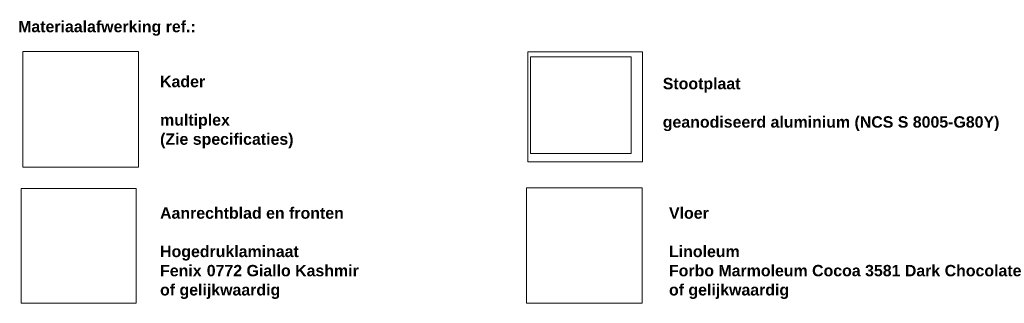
# Model space of a CAD drawing. Header units: millimetres. Extents: x 59467 to 88642, y -9418 to 37445.
# Tile 6 of 6: x 71342 to 88642, y 14383 to 19369. Entities that reach past the tile are written whole.
import ezdxf

# ---------------------------------------------------------------- set-up
doc = ezdxf.new("R2010")
doc.units = ezdxf.units.MM
doc.linetypes.add('Dash', pattern=[6.35, 3.175, -3.175])
doc.layers.add('A09-G--', color=8, linetype='Dash', lineweight=5)
doc.layers.add('A09-NT--4', color=7, linetype='Continuous', lineweight=5)
doc.styles.add('Arial_B', font='arialbd.ttf', dxfattribs={"height": 200})
picture_1 = doc.add_image_def('image1.jpg', size_in_pixel=(1021, 1021))
picture_2 = doc.add_image_def('image5.png', size_in_pixel=(527, 505))
picture_3 = doc.add_image_def('image6.png', size_in_pixel=(748, 748))
picture_4 = doc.add_image_def('image7.png', size_in_pixel=(686, 687))

msp = doc.modelspace()

# ---------------------------------------------------------------- texts
at = {"layer": 'A09-NT--4', "char_height": 200, "attachment_point": 1, "style": 'Arial_B', "bg_fill": 3, "box_fill_scale": 1.25, "bg_fill_color": 256, "bg_fill_true_color": 13158600, "bg_fill_transparency": 0}
for s, insert, width in [('Materiaalafwerking ref.:', (71314.1, 19348.6), 3872.151), ('Kader', (73808.2, 18382.6), 978.059), ('Stootplaat ', (82641.2, 18346), 1771.729), ('multiplex', (73808.2, 17707.9), 1507.172), ('geanodiseerd aluminium (NCS S 8005-G80Y) ', (82641.2, 17671.3), 7375.525), ('Aanrechtblad en fronten ', (73808.2, 16070.4), 4064.556), ('Vloer', (82750.6, 16070.4), 865.822), ('Hogedruklaminaat', (73808.2, 15395.7), 2998.311), ('Linoleum', (82750.6, 15395.7), 1523.206), ('Forbo Marmoleum Cocoa 3581 Dark Chocolate', (82750.6, 15058.4), 7640.082), ('of gelijkwaardig', (73808.2, 14721.1), 2613.501), ('of gelijkwaardig', (82750.6, 14721.1), 2613.501)]:
    msp.add_mtext(s, dxfattribs=dict(at, insert=insert, width=width))

# ---------------------------------------------------------------- pictures from other files: only their frames are drawn
at = {"layer": 'A09-G--'}
image = msp.add_image(picture_1, insert=(71395.5, 16776.6), size_in_units=(2034.9, 2034.9), dxfattribs=at)
image.dxf.flags = 7
image = msp.add_image(picture_2, insert=(80269.2, 16873.2), size_in_units=(2013.3, 1929.2), dxfattribs=at)
image.dxf.flags = 7
image = msp.add_image(picture_2, insert=(80318.7, 17018.8), size_in_units=(1769.1, 1695.2), dxfattribs=at)
image.dxf.flags = 7
image = msp.add_image(picture_4, insert=(71369, 14383.4), size_in_units=(2016.6, 2019.5), dxfattribs=at)
image.dxf.flags = 7
image = msp.add_image(picture_3, insert=(80247.2, 14385.9), size_in_units=(2030, 2030), dxfattribs=at)
image.dxf.flags = 7

# ---------------------------------------------------------------- next in the draw order: texts
at = {"layer": 'A09-NT--4', "char_height": 200, "attachment_point": 1, "style": 'Arial_B', "bg_fill": 3, "box_fill_scale": 1.25, "bg_fill_color": 256, "bg_fill_true_color": 13158600, "bg_fill_transparency": 0}
for s, insert, width in [('(Zie specificaties)', (73808.2, 17370.5), 2886.075), ('Fenix ', (73808.2, 15058.4), 994.093), ('0772 Giallo Kashmir ', (74628.4, 15058.4), 3391.138)]:
    msp.add_mtext(s, dxfattribs=dict(at, insert=insert, width=width))

doc.saveas('drawing.dxf')
